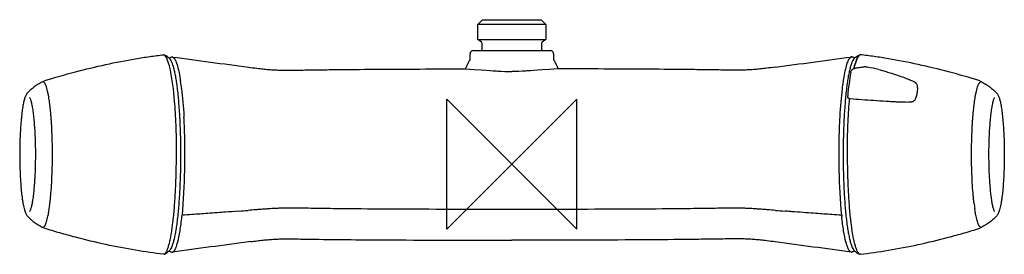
# Model space of a CAD drawing. Header units: millimetres. Extents: x -151 to 152, y -28 to 44.
import ezdxf

# ---------------------------------------------------------------- set-up
doc = ezdxf.new("R2010")
doc.units = ezdxf.units.MM
doc.header["$MEASUREMENT"] = 0
doc.layers.add('ORIGIN', color=6, linetype='Continuous')
doc.layers.add('PLANNING', color=1, linetype='Continuous')

# ---------------------------------------------------------------- blocks, each defined once
blk = doc.blocks.new('82111004_F')
at = {"layer": 'ORIGIN'}
for p, q in [((20, 20), (-20, -20)), ((-20, -20), (-20, 20)), ((-20, 20), (20, -20)), ((20, -20), (20, 20))]:
    blk.add_line(p, q, dxfattribs=at)
at = {"layer": 'PLANNING'}
for p, q in [((-10.48, 43), (-8.98, 44.5)), ((10.48, 43), (-10.48, 43)), ((-10.48, 38.43), (-10.48, 43)), ((-8.98, 44.5), (8.98, 44.5)), ((8.98, 44.5), (10.48, 43)), ((10.48, 43), (10.48, 38.43)), ((-10.48, 38.43), (10.48, 38.43)), ((-9.32, 37.62), (-10.48, 38.43)), ((-9.15, 35.4), (-9.15, 37.29)), ((9.15, 37.29), (9.15, 35.4)), ((10.48, 38.43), (9.32, 37.62)), ((-107.09, 33.71), (-107.07, 33.71)), ((-12.85, 32), (-12.85, 34)), ((-11.85, 35), (11.85, 35)), ((12.85, 34), (12.85, 32)), ((107.19, 33.71), (107.17, 33.71)), ((-103.24, 31.37), (-103.23, 31.34)), ((103.24, 31.37), (103.23, 31.34)), ((105.28, 29.47), (105.28, 29.47)), ((108.98, 29.95), (109.36, 29.89)), ((-144.11, 25.34), (-144.1, 25.42)), ((-101.95, 25.69), (-101.91, 25.45)), ((101.95, 25.69), (101.91, 25.45)), ((144.21, 25.34), (144.2, 25.42)), ((-101.63, 23.31), (-101.61, 23.17)), ((101.63, 23.31), (101.61, 23.17)), ((-100.9, 14.67), (-100.89, 14.5)), ((100.9, 14.67), (100.89, 14.5)), ((-144.47, -19.33), (-144.42, -19.36)), ((-144.1, -19.42), (-144.11, -19.34)), ((144.2, -19.42), (144.21, -19.34)), ((144.57, -19.33), (144.52, -19.36)), ((-80.38, -23.81), (-81.04, -23.9)), ((-107.07, -27.71), (-107.09, -27.71)), ((107.17, -27.71), (107.19, -27.71))]:
    blk.add_line(p, q, dxfattribs=at)
for centre, radius, start, end in [((-9.55, 37.29), 0.4, 0.0075, 54.9925), ((9.55, 37.29), 0.4, 125, 180), ((-111.75, 25.2), 9.75, 49.788, 58.963), ((-11.85, 34), 1, 90, 180.0001), ((-9.55, 35.4), 0.4, 274.0407, 0), ((9.55, 35.4), 0.4, 179.9997, 267.3331), ((11.85, 34), 1, 0, 89.9999), ((-104.55, 32.43), 0.594, 68.384, 81.6952), ((1497.63, 11961.34), 12035.43, 262.350507, 262.462879), ((-115.86, 26.66), 13.47, 17.3585, 20.3302), ((-12.82, 31.7), 0.3, 96.6433, 153.2513), ((12.82, 31.7), 0.3, 26.7479, 83.3572), ((-1497.63, 11961.34), 12035.43, 277.537121, 277.649493), ((115.86, 26.66), 13.47, 159.6698, 162.6415), ((104.55, 32.43), 0.594, 98.3048, 111.616), ((218.75, 9.41), 116.02, 170.6526, 172.3811), ((108.63, 27.91), 2.07, 80.319, 96.1555), ((99.35, -25.28), 56.07, 76.0069, 79.7211), ((-144.28, 24.99), 0.395, 68.6374, 111.3034), ((-143.8, 25.41), 0.305, 107.1268, 178.8608), ((-146.23, 19.05), 44.77, 8.531, 9.2249), ((-181.58, 13.69), 80.53, 6.8554, 8.3925), ((181.58, 13.69), 80.53, 171.6075, 173.1446), ((146.23, 19.05), 44.77, 170.7751, 171.469), ((194.54, 12.65), 91.59, 172.3811, 174.7049), ((143.9, 25.41), 0.305, 1.1392, 72.8732), ((144.38, 24.99), 0.395, 68.6966, 111.3626), ((104.74, 20.97), 1.41, 174.7049, 184.2638), ((103.98, 20.87), 0.651, 180.1213, 199.0426), ((104.16, 21.02), 0.915, 243.691, 265.4986), ((-278.25, 4.74), 177.63, 2.3142, 3.15), ((278.25, 4.74), 177.63, 176.85, 177.6858), ((-319.23, 3.08), 218.65, 355.0744, 2.3142), ((319.23, 3.08), 218.65, 177.6858, 184.9256), ((-197.75, -5.56), 56.01, 351.7601, 353.3668), ((197.85, -5.56), 56.01, 186.6332, 188.2399), ((-150.63, 829.67), 846.72, 274.50878, 274.70985), ((166.05, 1021), 1038.67, 265.30873, 265.47264), ((-102.3, -15.95), 0.812, 350.9407, 17.9403), ((102.3, -15.95), 0.812, 162.0597, 189.0593), ((-144.28, -18.99), 0.395, 248.6966, 291.3626), ((-143.8, -19.41), 0.305, 181.1777, 252.8348), ((143.9, -19.41), 0.305, 287.1652, 358.8223), ((144.38, -18.99), 0.395, 248.6374, 291.3034), ((1137.09, -9250.8), 9306.96, 97.52065, 97.665992), ((-26.45, 2394.84), 2418.15, 269.0856, 269.62466), ((-1485.73, -11866.06), 11945.35, 82.349885, 82.463263), ((-113.65, -16.55), 13.01, 302.1873, 309.0618), ((-104.55, -26.48), 0.544, 277.6771, 283.3467), ((104.55, -26.48), 0.544, 256.6533, 262.3229), ((113.65, -16.55), 13.01, 230.9382, 237.8127), ((-107.14, -26.9), 0.784, 285.4813, 302.1873)]:
    blk.add_arc(centre, radius, start, end, dxfattribs=at)
for points, knots in [([(-143.89, 25.71), (-140.71, 26.69), (-134.41, 28.48), (-125.03, 30.75), (-117.38, 32.24), (-111.42, 33.17), (-108.53, 33.56), (-107.09, 33.71)], [0.458125, 0.458125, 0.458125, 0.458125, 10.453476, 20.083578, 29.403581, 33.83192, 38.169134, 38.169134, 38.169134, 38.169134]), ([(-105.18, 29.47), (-105.45, 30.68), (-105.73, 31.65), (-106.37, 33.16), (-106.72, 33.61), (-107.07, 33.71)], [55.7088739, 55.7088739, 55.7088739, 55.7088739, 56.152624, 56.152624, 56.652624, 56.652624, 56.652624, 56.652624]), ([(107.17, 33.71), (106.82, 33.61), (106.47, 33.16), (105.83, 31.65), (105.55, 30.68), (105.28, 29.47)], [38.1882695, 38.1882695, 38.1882695, 38.1882695, 38.6882695, 38.6882695, 39.1320196, 39.1320196, 39.1320196, 39.1320196]), ([(105.28, 29.47), (105.55, 30.68), (105.83, 31.65), (106.47, 33.16), (106.82, 33.61), (107.17, 33.71)], [55.7088739, 55.7088739, 55.7088739, 55.7088739, 56.152624, 56.152624, 56.652624, 56.652624, 56.652624, 56.652624]), ([(143.99, 25.71), (140.8, 26.69), (134.51, 28.48), (125.13, 30.75), (117.48, 32.24), (111.52, 33.17), (108.63, 33.56), (107.19, 33.71)], [0.458125, 0.458125, 0.458125, 0.458125, 10.453476, 20.083578, 29.403581, 33.83192, 38.169134, 38.169134, 38.169134, 38.169134]), ([(-105.45, 32.65), (-105.39, 32.6), (-105.26, 32.46), (-105, 32.11), (-104.7, 31.52), (-104.37, 30.63), (-104.05, 29.51), (-103.74, 28.17), (-103.45, 26.62), (-103.18, 24.87), (-102.83, 22.19), (-102.48, 18.46), (-102.17, 13.61), (-101.98, 8.4), (-101.91, 3.01), (-101.98, -2.39), (-102.17, -7.6), (-102.47, -12.44), (-102.83, -16.18), (-103.18, -18.86), (-103.45, -20.61), (-103.74, -22.16), (-104.05, -23.5), (-104.37, -24.62), (-104.7, -25.51), (-105, -26.11), (-105.26, -26.46), (-105.39, -26.6), (-105.45, -26.65)], [1.790434, 1.790434, 1.790434, 1.790434, 2.049787, 2.355103, 3.09623, 4.041592, 5.202183, 6.580387, 8.16115, 9.934082, 11.885501, 16.265341, 21.179466, 26.45611, 31.907868, 37.364544, 42.640465, 47.535574, 51.936915, 53.887879, 55.662228, 57.244761, 58.623252, 59.78357, 60.730873, 61.478084, 61.776331, 62.039656, 62.039656, 62.039656, 62.039656]), ([(-105.41, 32.62), (-105.38, 32.65), (-105.31, 32.72), (-105.16, 32.84), (-104.97, 32.96), (-104.72, 33.03), (-104.55, 33.03), (-104.46, 33.02)], [0, 0, 0, 0, 0.155729, 0.299824, 0.57114, 0.823367, 1.072536, 1.072536, 1.072536, 1.072536]), ([(-104.33, 32.98), (-104.14, 32.91), (-103.95, 32.73), (-103.59, 32.18), (-103.42, 31.82), (-103.24, 31.37)], [1.21057603, 1.21057603, 1.21057603, 1.21057603, 1.25647049, 1.25647049, 1.30041959, 1.30041959, 1.30041959, 1.30041959]), ([(-14.25, 29.35), (-14.23, 29.39), (-14.17, 29.53), (-14.08, 29.76), (-14, 29.93), (-13.84, 30.28), (-13.56, 30.89), (-13.26, 31.49), (-13.08, 31.84)], [90.449786, 90.449786, 90.449786, 90.449786, 90.605573, 90.893614, 91.181655, 91.181655, 92.045777, 93.197939, 93.197939, 93.197939, 93.197939]), ([(13.08, 31.84), (13.34, 31.32), (13.64, 30.72), (13.92, 30.11), (14, 29.93), (14.08, 29.76), (14.17, 29.53), (14.23, 29.39), (14.25, 29.35)], [124.636364, 124.636364, 124.636364, 124.636364, 126.364607, 126.652648, 126.652648, 126.940688, 127.228729, 127.384547, 127.384547, 127.384547, 127.384547]), ([(105.45, 32.65), (105.39, 32.6), (105.26, 32.46), (105, 32.11), (104.7, 31.52), (104.37, 30.63), (104.05, 29.51), (103.74, 28.17), (103.45, 26.62), (103.18, 24.87), (102.83, 22.19), (102.48, 18.46), (102.17, 13.61), (101.98, 8.4), (101.91, 3.01), (101.98, -2.39), (102.17, -7.6), (102.47, -12.44), (102.83, -16.18), (103.18, -18.86), (103.45, -20.61), (103.74, -22.16), (104.05, -23.5), (104.37, -24.62), (104.7, -25.51), (105, -26.11), (105.26, -26.46), (105.39, -26.6), (105.45, -26.65)], [1.790434, 1.790434, 1.790434, 1.790434, 2.049787, 2.355103, 3.09623, 4.041592, 5.202183, 6.580387, 8.16115, 9.934082, 11.885501, 16.265341, 21.179466, 26.45611, 31.907868, 37.364544, 42.640465, 47.535574, 51.936915, 53.887879, 55.662228, 57.244761, 58.623252, 59.78357, 60.730873, 61.478084, 61.776331, 62.039656, 62.039656, 62.039656, 62.039656]), ([(104.33, 32.98), (104.14, 32.91), (103.95, 32.73), (103.59, 32.18), (103.42, 31.82), (103.24, 31.37)], [1.21057603, 1.21057603, 1.21057603, 1.21057603, 1.25647049, 1.25647049, 1.30041959, 1.30041959, 1.30041959, 1.30041959]), ([(105.41, 32.62), (105.38, 32.65), (105.31, 32.72), (105.16, 32.84), (104.97, 32.96), (104.72, 33.03), (104.55, 33.03), (104.46, 33.02)], [0, 0, 0, 0, 0.155729, 0.299824, 0.57114, 0.823367, 1.072536, 1.072536, 1.072536, 1.072536]), ([(-103.17, 3), (-103.14, 4.82), (-103.15, 6.16), (-103.2, 8.8), (-103.3, 12.04), (-103.48, 15.78), (-103.89, 21.63), (-104.46, 26.19), (-105.18, 29.47)], [30.200559, 30.200559, 30.200559, 30.200559, 32.198847, 34.22134, 38.13542, 41.91348, 45.465626, 55.708874, 55.708874, 55.708874, 55.708874]), ([(-81.04, 29.9), (-80.18, 29.78), (-78.68, 29.58), (-76.6, 29.34), (-74.83, 29.17), (-73.12, 29.06), (-71.42, 28.98), (-68.72, 28.93), (-66.59, 28.97), (-65.04, 29)], [23.604579, 23.604579, 23.604579, 23.604579, 26.223609, 28.148689, 29.885431, 31.552302, 33.268906, 35.010111, 39.652578, 39.652578, 39.652578, 39.652578]), ([(-65.04, 29), (-63.22, 29.03), (-59.61, 29.08), (-52.06, 29.17), (-36.95, 29.31), (-23.63, 29.34), (-14.25, 29.35)], [39.652578, 39.652578, 39.652578, 39.652578, 45.126632, 50.472907, 62.310798, 90.449786, 90.449786, 90.449786, 90.449786]), ([(-14.25, 29.35), (-6.27, 28.87), (-5.31, 28.77), (-2.9, 28.59), (-1.47, 28.52), (0, 28.52)], [2.6939837, 2.6939837, 2.6939837, 2.6939837, 2.7855071, 2.7855071, 2.9105071, 2.9105071, 2.9105071, 2.9105071]), ([(14.25, 29.35), (6.27, 28.87), (5.31, 28.77), (2.91, 28.59), (1.47, 28.52), (0, 28.52)], [2.6939837, 2.6939837, 2.6939837, 2.6939837, 2.7855071, 2.7855071, 2.9105071, 2.9105071, 2.9105071, 2.9105071]), ([(65.04, 29), (63.22, 29.03), (59.61, 29.08), (52.06, 29.17), (36.95, 29.31), (23.63, 29.34), (14.25, 29.35)], [39.652578, 39.652578, 39.652578, 39.652578, 45.126632, 50.472907, 62.310798, 90.449786, 90.449786, 90.449786, 90.449786]), ([(81.04, 29.9), (80.18, 29.78), (78.67, 29.58), (76.6, 29.34), (74.83, 29.17), (73.12, 29.06), (71.42, 28.98), (68.72, 28.93), (66.59, 28.97), (65.04, 29)], [23.604579, 23.604579, 23.604579, 23.604579, 26.223609, 28.148689, 29.885431, 31.552302, 33.268906, 35.010111, 39.652578, 39.652578, 39.652578, 39.652578]), ([(104.27, 28.25), (104.31, 28.47), (104.4, 28.72), (104.64, 29.05), (104.97, 29.32), (105.38, 29.52), (105.9, 29.68), (106.53, 29.79), (107.38, 29.89), (108.02, 29.93), (108.41, 29.97)], [50.569678, 50.569678, 50.569678, 50.569678, 50.96928, 51.364973, 51.774976, 52.231964, 52.744511, 53.38002, 54.1538, 55.315671, 55.315671, 55.315671, 55.315671]), ([(112.91, 29.12), (113.41, 29), (114.45, 28.73), (116.55, 28.12), (118.71, 27.42), (120.84, 26.66), (122.11, 26.17), (122.98, 25.81), (123.45, 25.6), (123.8, 25.44), (123.97, 25.33), (124.04, 25.28)], [5.043305, 5.043305, 5.043305, 5.043305, 6.603842, 8.244093, 11.60848, 13.413421, 15.026415, 15.691407, 16.236153, 16.584314, 16.836112, 16.836112, 16.836112, 16.836112]), ([(-144.42, 25.36), (-144.69, 25.22), (-145.13, 24.99), (-145.98, 24.49), (-147.37, 23.56), (-148.44, 22.62), (-149.08, 21.94)], [7.200164, 7.200164, 7.200164, 7.200164, 7.948179, 8.692949, 10.143446, 12.956485, 12.956485, 12.956485, 12.956485]), ([(-142.21, 18.83), (-142.27, 19.3), (-142.4, 20.16), (-142.61, 21.39), (-142.82, 22.45), (-143.06, 23.37), (-143.27, 24.03), (-143.45, 24.47), (-143.58, 24.74), (-143.71, 24.96), (-143.84, 25.14), (-143.98, 25.27), (-144.07, 25.33), (-144.13, 25.36)], [0, 0, 0, 0, 1.420883, 2.617417, 3.734693, 4.671057, 5.475984, 5.819561, 6.093319, 6.358463, 6.584966, 6.77562, 6.906309, 6.906309, 6.906309, 6.906309]), ([(124.04, 25.28), (124.07, 25.26), (124.14, 25.2), (124.26, 25.09), (124.39, 24.93), (124.52, 24.7), (124.59, 24.53), (124.7, 24.06)], [16.836112, 16.836112, 16.836112, 16.836112, 16.965882, 17.088581, 17.326757, 17.582754, 17.883276, 17.883276, 17.883276, 17.883276]), ([(142.31, 18.83), (142.37, 19.3), (142.5, 20.16), (142.71, 21.39), (142.92, 22.45), (143.16, 23.37), (143.37, 24.03), (143.55, 24.47), (143.68, 24.74), (143.81, 24.96), (143.94, 25.14), (144.08, 25.27), (144.17, 25.33), (144.23, 25.36)], [0, 0, 0, 0, 1.420883, 2.617417, 3.734693, 4.671057, 5.475984, 5.819561, 6.093319, 6.358463, 6.584966, 6.77562, 6.906309, 6.906309, 6.906309, 6.906309]), ([(144.52, 25.36), (144.79, 25.22), (145.23, 24.99), (146.08, 24.49), (147.47, 23.56), (148.54, 22.62), (149.18, 21.94)], [7.200164, 7.200164, 7.200164, 7.200164, 7.948179, 8.692949, 10.143446, 12.956485, 12.956485, 12.956485, 12.956485]), ([(-149.08, 21.94), (-149.15, 21.86), (-149.3, 21.68), (-149.48, 21.36), (-149.66, 20.98), (-149.9, 20.35), (-150.17, 19.37), (-150.45, 17.95), (-150.71, 16.24), (-150.94, 14.26), (-151.12, 12.07), (-151.32, 8.79), (-151.45, 4.47), (-151.41, -0.74), (-151.21, -4.95), (-150.96, -8.06), (-150.8, -9.49), (-150.71, -10.16)], [12.956485, 12.956485, 12.956485, 12.956485, 13.284309, 13.64291, 14.055679, 14.526181, 15.675725, 17.114726, 18.861505, 20.855221, 23.079758, 25.481349, 30.706011, 36.050727, 41.086985, 43.356613, 45.399415, 45.399415, 45.399415, 45.399415]), ([(124.71, 22.22), (124.65, 21.75), (124.52, 21.08), (124.23, 20.27), (124, 19.82), (123.76, 19.49), (123.54, 19.32), (123.34, 19.23), (123.2, 19.19), (123.08, 19.16), (122.93, 19.14), (122.58, 19.09), (121.95, 19.06), (121, 19.06), (119.78, 19.1), (118.42, 19.16), (116.87, 19.25), (114.51, 19.39), (110.2, 19.67), (106.5, 19.92), (104.09, 20.11)], [19.356609, 19.356609, 19.356609, 19.356609, 20.789334, 21.39283, 21.935369, 22.297194, 22.606358, 22.759219, 22.953774, 23.042665, 23.130412, 23.395701, 24.094874, 25.03643, 26.253666, 27.743913, 29.120964, 30.928263, 34.824008, 42.071094, 42.071094, 42.071094, 42.071094]), ([(124.7, 24.06), (124.77, 23.64), (124.78, 23.53), (124.79, 23.3), (124.78, 22.86), (124.75, 22.48), (124.71, 22.22)], [17.883276, 17.883276, 17.883276, 17.883276, 18.043811, 18.211119, 18.564199, 19.356609, 19.356609, 19.356609, 19.356609]), ([(149.18, 21.94), (149.25, 21.86), (149.4, 21.68), (149.58, 21.36), (149.76, 20.98), (150, 20.35), (150.27, 19.37), (150.55, 17.95), (150.81, 16.24), (151.04, 14.26), (151.22, 12.07), (151.42, 8.79), (151.55, 4.47), (151.51, -0.74), (151.31, -4.95), (151.06, -8.06), (150.9, -9.49), (150.81, -10.16)], [12.956485, 12.956485, 12.956485, 12.956485, 13.284309, 13.64291, 14.055679, 14.526181, 15.675725, 17.114726, 18.861505, 20.855221, 23.079758, 25.481349, 30.706011, 36.050727, 41.086985, 43.356613, 45.399415, 45.399415, 45.399415, 45.399415]), ([(-148.41, 20.57), (-148.4, 20.56), (-148.38, 20.53), (-148.33, 20.45), (-148.24, 20.26), (-148.11, 19.93), (-147.96, 19.46), (-147.76, 18.66), (-147.53, 17.46), (-147.38, 16.45), (-147.31, 15.9)], [0, 0, 0, 0, 0.049175, 0.115799, 0.275136, 0.681374, 1.177149, 1.760752, 3.151388, 4.822273, 4.822273, 4.822273, 4.822273]), ([(103.27, 3), (103.24, 4.82), (103.25, 6.16), (103.3, 8.8), (103.4, 12.04), (103.58, 15.78), (103.77, 18.47), (103.89, 19.89), (103.91, 20.14)], [30.200559, 30.200559, 30.200559, 30.200559, 32.198847, 34.22134, 38.13542, 41.91348, 45.465626, 46.2068, 46.2068, 46.2068, 46.2068]), ([(103.75, 20.2), (103.73, 20.21), (103.68, 20.24), (103.59, 20.31), (103.47, 20.43), (103.39, 20.56), (103.37, 20.65)], [42.4194297, 42.4194297, 42.4194297, 42.4194297, 42.5062949, 42.5916316, 42.7597517, 43.0573867, 43.0573867, 43.0573867, 43.0573867]), ([(148.51, 20.57), (148.5, 20.56), (148.48, 20.53), (148.43, 20.45), (148.34, 20.26), (148.21, 19.93), (148.06, 19.46), (147.86, 18.66), (147.63, 17.46), (147.48, 16.45), (147.41, 15.9)], [0, 0, 0, 0, 0.049175, 0.115799, 0.275136, 0.681374, 1.177149, 1.760752, 3.151388, 4.822273, 4.822273, 4.822273, 4.822273]), ([(-147.31, 15.9), (-147.23, 15.3), (-147.09, 14.03), (-146.85, 11.27), (-146.66, 7.53), (-146.58, 2.86), (-146.67, -1.8), (-146.87, -5.54), (-147.11, -8.28), (-147.32, -10.06), (-147.55, -11.62), (-147.78, -12.75), (-147.98, -13.51), (-148.12, -13.96), (-148.25, -14.27), (-148.34, -14.45), (-148.38, -14.53), (-148.4, -14.56), (-148.41, -14.57)], [0, 0, 0, 0, 1.821415, 3.840576, 8.297252, 13.072155, 17.836137, 22.288245, 24.286334, 26.091497, 27.677555, 28.999328, 29.555674, 30.029057, 30.415946, 30.569623, 30.632968, 30.67995, 30.67995, 30.67995, 30.67995]), ([(147.41, 15.9), (147.33, 15.3), (147.19, 14.03), (146.95, 11.27), (146.76, 7.53), (146.68, 2.86), (146.77, -1.8), (146.97, -5.54), (147.21, -8.28), (147.42, -10.06), (147.65, -11.62), (147.88, -12.75), (148.08, -13.51), (148.22, -13.96), (148.35, -14.27), (148.44, -14.45), (148.48, -14.53), (148.5, -14.56), (148.51, -14.57)], [0, 0, 0, 0, 1.821415, 3.840576, 8.297252, 13.072155, 17.836137, 22.288245, 24.286334, 26.091497, 27.677555, 28.999328, 29.555674, 30.029057, 30.415946, 30.569623, 30.632968, 30.67995, 30.67995, 30.67995, 30.67995]), ([(-142.11, -12.03), (-142.04, -11.4), (-141.93, -10.41), (-141.75, -8.33), (-141.56, -5.54), (-141.42, -2), (-141.35, 1.31), (-141.35, 3.44), (-141.36, 4.31)], [65.149298, 65.149298, 65.149298, 65.149298, 66.587922, 68.129139, 71.422363, 74.976062, 78.744799, 81.35857, 81.35857, 81.35857, 81.35857]), ([(142.21, -12.03), (142.14, -11.4), (142.03, -10.41), (141.85, -8.33), (141.66, -5.54), (141.52, -2), (141.45, 1.31), (141.45, 3.44), (141.46, 4.31)], [65.149298, 65.149298, 65.149298, 65.149298, 66.587922, 68.129139, 71.422363, 74.976062, 78.744799, 81.35857, 81.35857, 81.35857, 81.35857]), ([(-104.28, -17.9), (-104.2, -17.21), (-104.04, -15.77), (-103.76, -12.71), (-103.49, -8.63), (-103.28, -3.49), (-103.23, 0.04), (-103.17, 3)], [10.407447, 10.407447, 10.407447, 10.407447, 12.510746, 14.754105, 19.604465, 24.774674, 30.200559, 30.200559, 30.200559, 30.200559]), ([(104.38, -17.9), (104.3, -17.21), (104.14, -15.77), (103.86, -12.71), (103.59, -8.63), (103.38, -3.49), (103.33, 0.04), (103.27, 3)], [10.407447, 10.407447, 10.407447, 10.407447, 12.510746, 14.754105, 19.604465, 24.774674, 30.200559, 30.200559, 30.200559, 30.200559]), ([(-150.71, -10.16), (-150.66, -10.54), (-150.56, -11.26), (-150.38, -12.28), (-150.2, -13.18), (-150.01, -13.96), (-149.8, -14.62), (-149.59, -15.16), (-149.36, -15.59), (-149.17, -15.83), (-149.08, -15.94)], [45.399415, 45.399415, 45.399415, 45.399415, 46.542917, 47.583798, 48.50607, 49.308591, 49.993275, 50.565942, 51.051698, 51.465498, 51.465498, 51.465498, 51.465498]), ([(150.81, -10.16), (150.76, -10.54), (150.66, -11.26), (150.48, -12.28), (150.3, -13.18), (150.11, -13.96), (149.9, -14.62), (149.69, -15.16), (149.45, -15.59), (149.27, -15.83), (149.18, -15.94)], [45.399415, 45.399415, 45.399415, 45.399415, 46.542917, 47.583798, 48.50607, 49.308591, 49.993275, 50.565942, 51.051698, 51.465498, 51.465498, 51.465498, 51.465498]), ([(-144.13, -19.36), (-144.06, -19.32), (-143.97, -19.26), (-143.85, -19.15), (-143.73, -18.99), (-143.56, -18.72), (-143.36, -18.27), (-143.13, -17.62), (-142.92, -16.83), (-142.71, -15.91), (-142.51, -14.86), (-142.39, -14.11), (-142.32, -13.59)], [57.577308, 57.577308, 57.577308, 57.577308, 57.727087, 57.902069, 58.086847, 58.322641, 58.858559, 59.560623, 60.376819, 61.318124, 62.393348, 63.57852, 63.57852, 63.57852, 63.57852]), ([(-84.06, -14.43), (-85.49, -14.54), (-87.65, -14.7), (-90.35, -14.9), (-94.19, -15.18), (-97.84, -15.43), (-100.49, -15.63), (-101.5, -15.7)], [2.983718, 2.983718, 2.983718, 2.983718, 8.857412, 12.459482, 15.473035, 20.398034, 23.443529, 23.443529, 23.443529, 23.443529]), ([(-65.05, -13.53), (-65.94, -13.53), (-67.53, -13.52), (-69.64, -13.52), (-71.29, -13.54), (-72.45, -13.57), (-73.28, -13.61), (-73.91, -13.65), (-74.8, -13.71), (-75.6, -13.77), (-76.44, -13.83), (-77.17, -13.88), (-78.03, -13.94), (-79.37, -14.05), (-80.36, -14.13), (-81.1, -14.19)], [-16.066925, -16.066925, -16.066925, -16.066925, -13.38875, -11.300028, -9.739183, -8.41286, -7.845902, -7.231326, -6.536422, -5.165491, -4.802054, -4.016008, -2.969187, -2.221225, 0.012438, 0.012438, 0.012438, 0.012438]), ([(0, -13.89), (-12.41, -13.89), (-29.62, -13.89), (-49.08, -13.74), (-58.35, -13.63), (-62.82, -13.55), (-65.05, -13.53)], [-81.111425, -81.111425, -81.111425, -81.111425, -43.897278, -29.476669, -22.73143, -16.066925, -16.066925, -16.066925, -16.066925]), ([(65.04, -13.53), (62.82, -13.57), (58.35, -13.63), (49.07, -13.74), (29.61, -13.89), (12.4, -13.89), (0, -13.89)], [-146.155925, -146.155925, -146.155925, -146.155925, -139.49142, -132.746181, -118.325572, -81.111425, -81.111425, -81.111425, -81.111425]), ([(81.1, -14.19), (80.35, -14.13), (79.36, -14.05), (78.02, -13.94), (77.17, -13.88), (76.44, -13.83), (75.6, -13.77), (74.79, -13.71), (73.9, -13.65), (73.28, -13.61), (72.44, -13.57), (71.29, -13.54), (69.63, -13.52), (67.52, -13.52), (65.93, -13.52), (65.04, -13.53)], [-162.235288, -162.235288, -162.235288, -162.235288, -160.001625, -159.253663, -158.206842, -157.420796, -157.057359, -155.686428, -154.991524, -154.376948, -153.80999, -152.483667, -150.922822, -148.8341, -146.155925, -146.155925, -146.155925, -146.155925]), ([(101.5, -15.7), (100.49, -15.63), (97.84, -15.43), (94.19, -15.18), (90.35, -14.9), (87.65, -14.7), (85.49, -14.54), (84.52, -14.46), (84.06, -14.43)], [-182.695099, -182.695099, -182.695099, -182.695099, -179.649604, -174.724606, -171.711052, -168.108983, -166.60278, -165.206568, -165.206568, -165.206568, -165.206568]), ([(144.23, -19.36), (144.16, -19.32), (144.07, -19.26), (143.95, -19.15), (143.83, -18.99), (143.66, -18.72), (143.46, -18.27), (143.23, -17.62), (143.02, -16.83), (142.81, -15.91), (142.61, -14.86), (142.49, -14.11), (142.42, -13.59)], [57.577308, 57.577308, 57.577308, 57.577308, 57.727087, 57.902069, 58.086847, 58.322641, 58.858559, 59.560623, 60.376819, 61.318124, 62.393348, 63.57852, 63.57852, 63.57852, 63.57852]), ([(-149.08, -15.94), (-148.92, -16.1), (-148.6, -16.44), (-147.91, -17.07), (-146.59, -18.13), (-145.35, -18.89), (-144.47, -19.33)], [51.465498, 51.465498, 51.465498, 51.465498, 52.160079, 52.856808, 54.278536, 57.221818, 57.221818, 57.221818, 57.221818]), ([(-107.07, -27.71), (-107.01, -27.69), (-106.88, -27.63), (-106.7, -27.48), (-106.52, -27.28), (-106.35, -27.01), (-106.18, -26.69), (-105.94, -26.14), (-105.65, -25.32), (-105.34, -24.17), (-105.03, -22.81), (-104.65, -20.7), (-104.42, -19.04), (-104.28, -17.9)], [0, 0, 0, 0, 0.197247, 0.425666, 0.694899, 1.010553, 1.376766, 1.795263, 2.786228, 3.977596, 5.37204, 6.972985, 10.407447, 10.407447, 10.407447, 10.407447]), ([(107.17, -27.71), (107.11, -27.69), (106.98, -27.63), (106.8, -27.48), (106.62, -27.28), (106.45, -27.01), (106.28, -26.69), (106.04, -26.14), (105.75, -25.32), (105.44, -24.17), (105.13, -22.81), (104.75, -20.7), (104.52, -19.04), (104.38, -17.9)], [0, 0, 0, 0, 0.197247, 0.425666, 0.694899, 1.010553, 1.376766, 1.795263, 2.786228, 3.977596, 5.37204, 6.972985, 10.407447, 10.407447, 10.407447, 10.407447]), ([(149.18, -15.94), (149.02, -16.1), (148.7, -16.44), (148.01, -17.07), (146.69, -18.13), (145.45, -18.89), (144.57, -19.33)], [51.465498, 51.465498, 51.465498, 51.465498, 52.160079, 52.856808, 54.278536, 57.221818, 57.221818, 57.221818, 57.221818]), ([(-107.09, -27.71), (-109.99, -27.38), (-115.96, -26.52), (-125.03, -24.75), (-131.98, -23.07), (-136.68, -21.81), (-139.89, -20.91), (-142.29, -20.2), (-143.89, -19.71)], [0.019135, 0.019135, 0.019135, 0.019135, 8.784688, 18.104692, 27.734793, 30.221589, 32.712163, 37.730144, 37.730144, 37.730144, 37.730144]), ([(107.19, -27.71), (110.09, -27.38), (116.06, -26.52), (125.13, -24.75), (132.08, -23.07), (136.78, -21.81), (139.99, -20.91), (142.39, -20.2), (143.99, -19.71)], [0.019135, 0.019135, 0.019135, 0.019135, 8.784688, 18.104692, 27.734793, 30.221589, 32.712163, 37.730144, 37.730144, 37.730144, 37.730144]), ([(-103.49, -25.94), (-103.46, -25.87), (-103.42, -25.79), (-103.18, -25.23), (-102.98, -24.62), (-102.79, -23.89)], [3.73828923, 3.73828923, 3.73828923, 3.73828923, 3.7498968, 3.7498968, 3.82020931, 3.82020931, 3.82020931, 3.82020931]), ([(-80.38, -23.81), (-79.73, -23.72), (-78.45, -23.56), (-76.59, -23.34), (-74.82, -23.17), (-73.13, -23.06), (-71.42, -22.98), (-68.72, -22.93), (-66.59, -22.97), (-65.04, -23)], [25.438397, 25.438397, 25.438397, 25.438397, 27.406582, 29.311635, 31.064529, 32.726105, 34.420359, 36.178041, 40.821947, 40.821947, 40.821947, 40.821947]), ([(-42.29, -23.25), (-40.6, -23.26), (-26.5, -23.35), (-12.4, -23.35), (0, -23.35)], [63.572953, 63.572953, 63.572953, 63.572953, 68.6523, 105.866447, 105.866447, 105.866447, 105.866447]), ([(65.04, -23), (62.82, -23.03), (58.35, -23.1), (49.08, -23.21), (29.62, -23.35), (12.4, -23.35), (0, -23.35)], [40.821947, 40.821947, 40.821947, 40.821947, 47.486452, 54.231691, 68.6523, 105.866447, 105.866447, 105.866447, 105.866447]), ([(81.04, -23.9), (80.17, -23.78), (78.67, -23.58), (76.59, -23.34), (74.82, -23.17), (73.13, -23.06), (71.42, -22.98), (68.72, -22.93), (66.59, -22.97), (65.04, -23)], [24.773937, 24.773937, 24.773937, 24.773937, 27.406582, 29.311635, 31.064529, 32.726105, 34.420359, 36.178041, 40.821947, 40.821947, 40.821947, 40.821947]), ([(103.49, -25.94), (103.46, -25.87), (103.42, -25.79), (103.18, -25.23), (102.98, -24.62), (102.79, -23.89)], [3.73828923, 3.73828923, 3.73828923, 3.73828923, 3.7498968, 3.7498968, 3.82020931, 3.82020931, 3.82020931, 3.82020931]), ([(-105.42, -26.62), (-105.35, -26.69), (-105.21, -26.82), (-104.97, -26.96), (-104.76, -27.02), (-104.6, -27.03), (-104.51, -27.03), (-104.47, -27.02)], [-1.067739, -1.067739, -1.067739, -1.067739, -0.768926, -0.499862, -0.246981, -0.124495, 0, 0, 0, 0]), ([(105.42, -26.62), (105.35, -26.69), (105.21, -26.82), (104.97, -26.96), (104.76, -27.02), (104.6, -27.03), (104.51, -27.03), (104.47, -27.02)], [-1.067739, -1.067739, -1.067739, -1.067739, -0.768926, -0.499862, -0.246981, -0.124495, 0, 0, 0, 0])]:
    blk.add_open_spline(points, degree=3, knots=knots, dxfattribs=at)
for points, weights, degree in [([(106.84, 33.52), (106.05, 33.16), (105.45, 32.65)], [1, 0.99679638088, 1], 2), ([(-141.36, 4.31), (-141.4, 9.99), (-141.71, 15.01), (-142.21, 18.83)], [1, 0.955963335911, 0.958262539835, 1], 3), ([(141.46, 4.31), (141.5, 9.99), (141.81, 15.01), (142.31, 18.83)], [1, 0.955963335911, 0.958262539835, 1], 3), ([(106.72, -27.56), (106.79, -27.6), (106.86, -27.63), (106.99, -27.63)], [1, 0.992927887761, 0.992927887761, 1], 3)]:
    blk.add_rational_spline(points, weights, degree=degree, dxfattribs=at)
for points in [[(-103.01, 30.68), (-102.66, 29.56), (-102.33, 28.06), (-102.03, 26.23)], [(103.01, 30.68), (102.66, 29.56), (102.33, 28.06), (102.03, 26.23)], [(-101.61, 23.17), (-101.31, 20.66), (-101.07, 17.79), (-100.9, 14.67)], [(101.61, 23.17), (101.31, 20.66), (101.07, 17.79), (100.9, 14.67)], [(-102.09, -20.5), (-101.87, -19.19), (-101.67, -17.72), (-101.5, -16.08)], [(102.09, -20.5), (101.87, -19.19), (101.67, -17.72), (101.5, -16.08)], [(-102.79, -23.89), (-102.54, -22.96), (-102.31, -21.82), (-102.09, -20.5)], [(102.79, -23.89), (102.54, -22.96), (102.31, -21.82), (102.09, -20.5)], [(-104.51, -27.03), (-104.17, -27.01), (-103.82, -26.64), (-103.49, -25.94)], [(104.51, -27.03), (104.17, -27.01), (103.82, -26.64), (103.49, -25.94)]]:
    blk.add_open_spline(points, degree=3, dxfattribs=at)

msp = doc.modelspace()

# ---------------------------------------------------------------- block references
msp.add_blockref('82111004_F', (0, 0))

doc.saveas('drawing.dxf')
